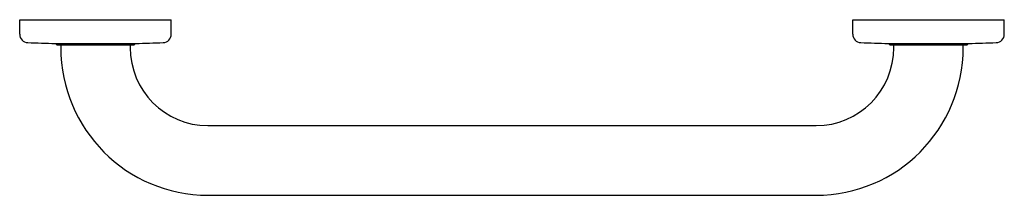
# Model space of a CAD drawing. Header units: millimetres. Extents: x 3941.479 to 3941.836, y 1946.991 to 1947.054.
import ezdxf

# ---------------------------------------------------------------- set-up
doc = ezdxf.new("R2010")
doc.units = ezdxf.units.MM
doc.layers.add('SANINDUSA', color=3, linetype='Continuous')

msp = doc.modelspace()

# ---------------------------------------------------------------- linework, layer by layer
at = {"layer": 'SANINDUSA'}
for p, q in [((3941.47905, 1947.05444), (3941.53405, 1947.05444)), ((3941.47905, 1947.04918), (3941.47905, 1947.05444)), ((3941.53405, 1947.04918), (3941.53405, 1947.05444)), ((3941.78124, 1947.05444), (3941.83624, 1947.05444)), ((3941.78124, 1947.04918), (3941.78124, 1947.05444)), ((3941.83624, 1947.04918), (3941.83624, 1947.05444)), ((3941.49194, 1947.04588), (3941.52115, 1947.04588)), ((3941.49204, 1947.04588), (3941.52105, 1947.04588)), ((3941.49254, 1947.04538), (3941.49204, 1947.04588)), ((3941.49254, 1947.04538), (3941.52055, 1947.04538)), ((3941.49395, 1947.04538), (3941.49395, 1947.04437)), ((3941.51914, 1947.04538), (3941.51914, 1947.04437)), ((3941.52055, 1947.04538), (3941.52105, 1947.04588)), ((3941.79414, 1947.04588), (3941.82335, 1947.04588)), ((3941.79424, 1947.04588), (3941.82325, 1947.04588)), ((3941.79474, 1947.04538), (3941.79424, 1947.04588)), ((3941.79474, 1947.04538), (3941.82275, 1947.04538)), ((3941.79615, 1947.04437), (3941.79615, 1947.04538)), ((3941.82134, 1947.04437), (3941.82134, 1947.04538)), ((3941.82275, 1947.04538), (3941.82325, 1947.04588)), ((3941.54734, 1947.01616), (3941.76795, 1947.01616)), ((3941.54734, 1946.99098), (3941.76795, 1946.99098))]:
    msp.add_line(p, q, dxfattribs=at)
for centre, radius, start, end in [((3941.48207, 1947.04918), 0.00302, 180, 267.9789), ((3941.50655, 1947.74282), 0.69709, 267.97891, 268.79939), ((3941.50655, 1947.74282), 0.69709, 271.20061, 272.02109), ((3941.53102, 1947.04918), 0.00302, 272.0211, 0), ((3941.78427, 1947.04918), 0.00302, 180, 267.9789), ((3941.80874, 1947.74282), 0.69709, 267.97891, 268.79939), ((3941.80874, 1947.74282), 0.69709, 271.20061, 272.02109), ((3941.83322, 1947.04918), 0.00302, 272.0211, 0), ((3941.54734, 1947.04437), 0.05339, 180, 270), ((3941.54734, 1947.04437), 0.02821, 180, 270), ((3941.76795, 1947.04437), 0.05339, 270, 0), ((3941.76795, 1947.04437), 0.02821, 270, 0)]:
    msp.add_arc(centre, radius, start, end, dxfattribs=at)

doc.saveas('drawing.dxf')
